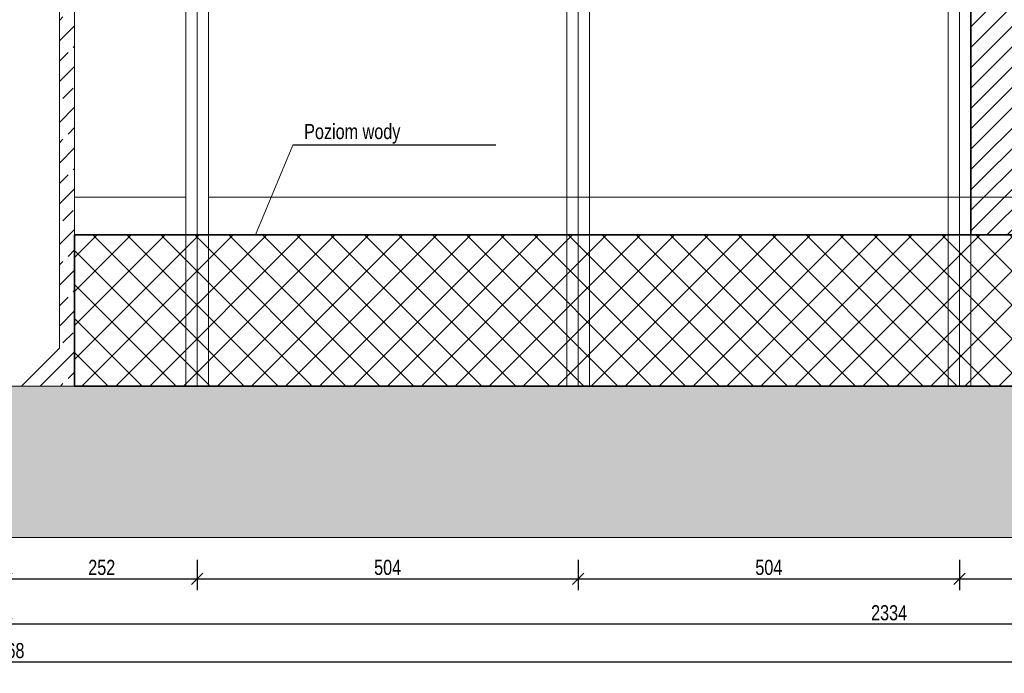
# Model space of a CAD drawing. Header units: centimetres. Extents: x 468120 to 512390, y 154906 to 171956.
# Tile 2 of 13: x 479691 to 480992, y 154906 to 155771. Entities that reach past the tile are written whole.
import ezdxf

# ---------------------------------------------------------------- set-up
doc = ezdxf.new("R2010")
doc.units = ezdxf.units.CM
doc.header["$LTSCALE"] = 100
doc.layers.add('9_Pomocnicze', color=9, linetype='Continuous', lineweight=9)
doc.styles.add('CDMSTYLE', font='CDMSIMPL', dxfattribs={"width": 0.8, "bigfont": 'CDMBIGPL'})
doc.dimstyles.new('CDM-CM100CM', dxfattribs={"dimscale": 10, "dimtxt": 2, "dimasz": 1.5, "dimexe": 1.5, "dimexo": 0, "dimgap": 0.5, "dimtad": 1, "dimdec": 0, "dimrnd": 0.1, "dimzin": 9, "dimtxsty": 'CDMSTYLE', "dimblk": 'OBLIQUE', "dimcen": 2.5, "dimdle": 1.5, "dimclrd": 9, "dimclre": 9, "dimadec": 1, "dimazin": 2, "dimtfac": 1, "dimtdec": 0, "dimtix": 1, "dimtmove": 1, "dimatfit": 3, "dimldrblk": 'DOT', "dimfxlon": 1, "dimtvp": 1, "dimtolj": 1, "dimtzin": 0, "dimlwd": 25, "dimlwe": 25, "dimarcsym": 0})

# ---------------------------------------------------------------- blocks, each defined once
blk = doc.blocks.new('_OBLIQUE')
at = {"color": 0, "linetype": 'ByBlock'}
blk.add_line((-0.5, -0.5), (0.5, 0.5), dxfattribs=at)
blk = doc.blocks.new('*D6298')
at = {"layer": '9_Pomocnicze', "color": 9, "lineweight": 25}
for p, q in [((479673.1, 155056.4), (479673.1, 155016.4)), ((479925.1, 155056.4), (479925.1, 155016.4)), ((479658.1, 155031.4), (479940.1, 155031.4))]:
    blk.add_line(p, q, dxfattribs=at)
at = {"layer": 'Defpoints', "color": 0}
for p in [(479925.1, 155286.2), (479673.1, 155086.2), (479925.1, 155031.4)]:
    blk.add_point(p, dxfattribs=at)
at = {"layer": '9_Pomocnicze', "color": 9, "linetype": 'ByBlock', "lineweight": 25, "xscale": 15, "yscale": 15, "zscale": 15, "rotation": 180}
blk.add_blockref('_OBLIQUE', (479673.1, 155031.4), dxfattribs=at)
at = {"layer": '9_Pomocnicze', "color": 9, "linetype": 'ByBlock', "lineweight": 25, "xscale": 15, "yscale": 15, "zscale": 15}
blk.add_blockref('_OBLIQUE', (479925.1, 155031.4), dxfattribs=at)
at = {"layer": '9_Pomocnicze', "color": 0, "insert": (479799.1, 155046.4), "char_height": 20, "attachment_point": 5, "style": 'CDMSTYLE'}
blk.add_mtext('\\A1;252', dxfattribs=at)
blk = doc.blocks.new('_DOT')
at = {"color": 0, "linetype": 'ByBlock'}
blk.add_line((-0.5, 0), (-1, 0), dxfattribs=at)
at = {"color": 0, "linetype": 'ByBlock', "const_width": 0.5}
blk.add_lwpolyline([(-0.25, 0, 1), (0.25, 0, 1)], format="xyb", close=True, dxfattribs=at)
blk = doc.blocks.new('*D6299')
at = {"layer": '9_Pomocnicze', "color": 9, "lineweight": 25}
for p, q in [((479925.1, 155056.4), (479925.1, 155016.4)), ((480429.1, 155056.4), (480429.1, 155016.4)), ((479910.1, 155031.4), (480444.1, 155031.4))]:
    blk.add_line(p, q, dxfattribs=at)
at = {"layer": 'Defpoints', "color": 0}
for p in [(479925.1, 155286.2), (480429.1, 155286.2), (480429.1, 155031.4)]:
    blk.add_point(p, dxfattribs=at)
at = {"layer": '9_Pomocnicze', "color": 9, "linetype": 'ByBlock', "lineweight": 25, "xscale": 15, "yscale": 15, "zscale": 15, "rotation": 180}
blk.add_blockref('_OBLIQUE', (479925.1, 155031.4), dxfattribs=at)
at = {"layer": '9_Pomocnicze', "color": 9, "linetype": 'ByBlock', "lineweight": 25, "xscale": 15, "yscale": 15, "zscale": 15}
blk.add_blockref('_OBLIQUE', (480429.1, 155031.4), dxfattribs=at)
at = {"layer": '9_Pomocnicze', "color": 0, "insert": (480177.1, 155046.4), "char_height": 20, "attachment_point": 5, "style": 'CDMSTYLE'}
blk.add_mtext('\\A1;504', dxfattribs=at)
blk = doc.blocks.new('*D6300')
at = {"layer": '9_Pomocnicze', "color": 9, "lineweight": 25}
for p, q in [((480429.1, 155056.4), (480429.1, 155016.4)), ((480933.1, 155056.4), (480933.1, 155016.4)), ((480414.1, 155031.4), (480948.1, 155031.4))]:
    blk.add_line(p, q, dxfattribs=at)
at = {"layer": 'Defpoints', "color": 0}
for p in [(480429.1, 155286.2), (480933.1, 155286.2), (480933.1, 155031.4)]:
    blk.add_point(p, dxfattribs=at)
at = {"layer": '9_Pomocnicze', "color": 9, "linetype": 'ByBlock', "lineweight": 25, "xscale": 15, "yscale": 15, "zscale": 15, "rotation": 180}
blk.add_blockref('_OBLIQUE', (480429.1, 155031.4), dxfattribs=at)
at = {"layer": '9_Pomocnicze', "color": 9, "linetype": 'ByBlock', "lineweight": 25, "xscale": 15, "yscale": 15, "zscale": 15}
blk.add_blockref('_OBLIQUE', (480933.1, 155031.4), dxfattribs=at)
at = {"layer": '9_Pomocnicze', "color": 0, "insert": (480681.1, 155046.4), "char_height": 20, "attachment_point": 5, "style": 'CDMSTYLE'}
blk.add_mtext('\\A1;504', dxfattribs=at)
blk = doc.blocks.new('*D6301')
at = {"layer": '9_Pomocnicze', "color": 9, "lineweight": 25}
for p, q in [((480933.1, 155056.4), (480933.1, 155016.4)), ((481437.1, 155056.4), (481437.1, 155016.4)), ((480918.1, 155031.4), (481452.1, 155031.4))]:
    blk.add_line(p, q, dxfattribs=at)
at = {"layer": 'Defpoints', "color": 0}
for p in [(480933.1, 155286.2), (481437.1, 155286.2), (481437.1, 155031.4)]:
    blk.add_point(p, dxfattribs=at)
at = {"layer": '9_Pomocnicze', "color": 9, "linetype": 'ByBlock', "lineweight": 25, "xscale": 15, "yscale": 15, "zscale": 15, "rotation": 180}
blk.add_blockref('_OBLIQUE', (480933.1, 155031.4), dxfattribs=at)
at = {"layer": '9_Pomocnicze', "color": 9, "linetype": 'ByBlock', "lineweight": 25, "xscale": 15, "yscale": 15, "zscale": 15}
blk.add_blockref('_OBLIQUE', (481437.1, 155031.4), dxfattribs=at)
at = {"layer": '9_Pomocnicze', "color": 0, "insert": (481185.1, 155046.4), "char_height": 20, "attachment_point": 5, "style": 'CDMSTYLE'}
blk.add_mtext('\\A1;504', dxfattribs=at)
blk = doc.blocks.new('*D6303')
at = {"layer": '9_Pomocnicze', "color": 9, "lineweight": 25}
for p, q in [((479673.1, 154996.4), (479673.1, 154956.4)), ((482007.1, 154996.4), (482007.1, 154956.4)), ((482022.1, 154971.4), (479658.1, 154971.4))]:
    blk.add_line(p, q, dxfattribs=at)
at = {"layer": 'Defpoints', "color": 0}
for p in [(482007.1, 155536.2), (479673.1, 155086.2), (479673.1, 154971.4)]:
    blk.add_point(p, dxfattribs=at)
at = {"layer": '9_Pomocnicze', "color": 9, "linetype": 'ByBlock', "lineweight": 25, "xscale": 15, "yscale": 15, "zscale": 15, "rotation": 180}
blk.add_blockref('_OBLIQUE', (479673.1, 154971.4), dxfattribs=at)
at = {"layer": '9_Pomocnicze', "color": 9, "linetype": 'ByBlock', "lineweight": 25, "xscale": 15, "yscale": 15, "zscale": 15}
blk.add_blockref('_OBLIQUE', (482007.1, 154971.4), dxfattribs=at)
at = {"layer": '9_Pomocnicze', "color": 0, "insert": (480840.1, 154986.4), "char_height": 20, "attachment_point": 5, "style": 'CDMSTYLE'}
blk.add_mtext('\\A1;2334', dxfattribs=at)
blk = doc.blocks.new('*D6312')
at = {"layer": '9_Pomocnicze', "color": 9, "lineweight": 25}
for p, q in [((482022.9, 155521.2), (482022.9, 155936.2)), ((481997.9, 155921.2), (482037.9, 155921.2)), ((481997.9, 155536.2), (482037.9, 155536.2))]:
    blk.add_line(p, q, dxfattribs=at)
at = {"layer": 'Defpoints', "color": 0}
for p in [(481663.1, 155921.2), (482022.9, 155921.2), (479763.1, 155536.2)]:
    blk.add_point(p, dxfattribs=at)
at = {"layer": '9_Pomocnicze', "color": 9, "linetype": 'ByBlock', "lineweight": 25, "xscale": 15, "yscale": 15, "zscale": 15}
for p, rotation in [((482022.9, 155921.2), 90), ((482022.9, 155536.2), 270)]:
    blk.add_blockref('_OBLIQUE', p, dxfattribs=dict(at, rotation=rotation))
at = {"layer": '9_Pomocnicze', "color": 0, "insert": (482007.9, 155728.7), "char_height": 20, "attachment_point": 5, "rotation": 90, "style": 'CDMSTYLE'}
blk.add_mtext('\\A1;385', dxfattribs=at)
blk = doc.blocks.new('*D6316')
at = {"layer": '9_Pomocnicze', "color": 9, "lineweight": 25}
for p, q in [((482082.9, 156461.2), (482082.9, 155521.2)), ((482057.9, 156446.2), (482097.9, 156446.2)), ((482057.9, 155536.2), (482097.9, 155536.2))]:
    blk.add_line(p, q, dxfattribs=at)
at = {"layer": 'Defpoints', "color": 0}
for p in [(479763.1, 156446.2), (479763.1, 155536.2), (482082.9, 155536.2)]:
    blk.add_point(p, dxfattribs=at)
at = {"layer": '9_Pomocnicze', "color": 9, "linetype": 'ByBlock', "lineweight": 25, "xscale": 15, "yscale": 15, "zscale": 15}
for p, rotation in [((482082.9, 156446.2), 90), ((482082.9, 155536.2), 270)]:
    blk.add_blockref('_OBLIQUE', p, dxfattribs=dict(at, rotation=rotation))
at = {"layer": '9_Pomocnicze', "color": 0, "insert": (482067.9, 155991.2), "char_height": 20, "attachment_point": 5, "rotation": 90, "style": 'CDMSTYLE'}
blk.add_mtext('\\A1;910', dxfattribs=at)
blk = doc.blocks.new('*D6409')
at = {"layer": '9_Pomocnicze', "color": 9, "lineweight": 25}
for p, q in [((477339.1, 154946.4), (477339.1, 154906.4)), ((482007.1, 154946.4), (482007.1, 154906.4)), ((477324.1, 154921.4), (482022.1, 154921.4))]:
    blk.add_line(p, q, dxfattribs=at)
at = {"layer": 'Defpoints', "color": 0}
for p in [(477339.1, 155536.2), (482007.1, 155536.2), (482007.1, 154921.4)]:
    blk.add_point(p, dxfattribs=at)
at = {"layer": '9_Pomocnicze', "color": 9, "linetype": 'ByBlock', "lineweight": 25, "xscale": 15, "yscale": 15, "zscale": 15, "rotation": 180}
blk.add_blockref('_OBLIQUE', (477339.1, 154921.4), dxfattribs=at)
at = {"layer": '9_Pomocnicze', "color": 9, "linetype": 'ByBlock', "lineweight": 25, "xscale": 15, "yscale": 15, "zscale": 15}
blk.add_blockref('_OBLIQUE', (482007.1, 154921.4), dxfattribs=at)
at = {"layer": '9_Pomocnicze', "color": 0, "insert": (479673.1, 154936.4), "char_height": 20, "attachment_point": 5, "style": 'CDMSTYLE'}
blk.add_mtext('\\A1;4668', dxfattribs=at)

msp = doc.modelspace()

# ---------------------------------------------------------------- hatches: boundary and pattern name
at = {"layer": '9_Pomocnicze', "transparency": 33554687}
h = msp.add_hatch(dxfattribs=at)
h.set_pattern_fill('ANSI33', color=9, scale=6)
h.set_pattern_definition([(45, (0, -10301.96), (-26.9407684, 26.9407684), []), (45, (26.94, -10301.96), (-26.9407684, 26.9407684), [19.05, -9.525])])
h.paths.add_polyline_path([(479743.11, 155336.22), (479693.11, 155286.22), (479763.11, 155286.22), (479763.11, 156446.22), (479743.11, 156446.22), (479743.11, 156250.07, -0.2349288), (479747.71, 156240.82, -0.2349288), (479743.11, 156231.57)])
h.paths.add_polyline_path([(479583.11, 155514.5), (479544.83, 155476.22), (477569.11, 155476.22), (477569.11, 155486.22), (477339.11, 155536.22), (477339.11, 155486.22), (477469.11, 155457.96), (479553.11, 155456.22), (479603.11, 155506.22), (479603.11, 156229.22), (479583.11, 156229.22)])
h.paths.add_polyline_path([(479603.11, 156252.42), (479603.11, 156446.22), (479583.11, 156446.22), (479583.11, 156252.42)])
h.paths.add_polyline_path([(477886.54, 155448.26), (477886.54, 155484.17), (477926.54, 155484.17), (477926.54, 155448.26)], flags=9)
at = {"layer": '9_Pomocnicze', "lineweight": 35, "transparency": 33554687}
h = msp.add_hatch(dxfattribs=at)
h.set_pattern_fill('ANSI31', color=10, scale=6)
h.set_pattern_definition([(45, (-15066.831, -4410.127), (-13.4703842, 13.4703842), [])])
h.paths.add_polyline_path([(480948.11, 156312.22), (480948.11, 156209.22), (480948.11, 155486.22), (481098.11, 155486.22), (481098.11, 156209.22), (481098.11, 156312.22)])
at = {"layer": '9_Pomocnicze', "transparency": 33554687}
h = msp.add_hatch(dxfattribs=at)
h.set_pattern_fill('ANSI33', color=9, scale=6)
h.set_pattern_definition([(45, (-11733.83, -14712.087), (-26.9407684, 26.9407684), []), (45, (-11706.89, -14712.087), (-26.9407684, 26.9407684), [19.05, -9.525])])
h.paths.add_polyline_path([(481777.11, 155486.22), (481777.11, 155286.22), (481452.11, 155286.22), (481437.11, 155286.22), (481422.11, 155286.22), (480948.11, 155286.22), (480933.11, 155286.22), (480918.11, 155286.22), (480444.11, 155286.22), (480429.11, 155286.22), (480414.11, 155286.22), (479940.11, 155286.22), (479925.11, 155286.22), (479910.11, 155286.22), (479763.11, 155286.22), (479693.11, 155286.22), (479673.11, 155286.22), (479673.11, 155086.22), (481877.11, 155086.22), (481877.11, 155457.96), (482007.11, 155486.22), (482007.11, 155536.22), (481902.4, 155513.45), (481886.24, 155509.94), (481869.53, 155506.31)])
h.paths.add_polyline_path([(479673.11, 155286.22), (477469.11, 155286.22), (477469.11, 155086.22), (479673.11, 155086.22)])
at = {"layer": '9_Pomocnicze', "lineweight": 35, "transparency": 33554687}
h = msp.add_hatch(dxfattribs=at)
h.set_pattern_fill('ANSI37', color=170, scale=10)
h.set_pattern_definition([(45, (-15066.83, -4410.127), (-22.4506403, 22.4506403), []), (135, (-15066.83, -4410.127), (-22.4506403, -22.4506403), [])])
h.paths.add_polyline_path([(479763.11, 155486.22), (479763.11, 155286.22), (481777.11, 155286.22), (481777.11, 155486.22)])

# ---------------------------------------------------------------- linework, layer by layer
at = {"layer": '9_Pomocnicze'}
for p, q in [((479910.11, 156209.22), (479910.11, 155286.22)), ((479925.11, 155286.22), (479925.11, 156209.22)), ((479940.11, 156209.22), (479940.11, 155286.22)), ((480414.11, 156209.22), (480414.11, 155286.22)), ((480429.11, 155286.22), (480429.11, 156209.22)), ((480444.11, 156209.22), (480444.11, 155286.22)), ((480918.11, 156209.22), (480918.11, 155286.22)), ((480933.11, 155286.22), (480933.11, 156209.22)), ((480948.11, 156209.22), (480948.11, 155286.22)), ((480051.9, 155604.95), (480002.56, 155486.22)), ((479910.11, 155536.22), (479763.11, 155536.22)), ((481860.61, 155536.22), (479940.11, 155536.22)), ((479763.11, 155486.22), (479910.11, 155486.22)), ((479940.11, 155486.22), (481777.11, 155486.22)), ((479693.11, 155286.22), (479743.11, 155336.22))]:
    msp.add_line(p, q, dxfattribs=at)
msp.add_lwpolyline([(479763.11, 155286.22), (479763.11, 156446.22), (479743.11, 156446.22), (479743.11, 155336.22)], dxfattribs=at)
at = {"layer": '9_Pomocnicze', "color": 10, "lineweight": 35}
msp.add_lwpolyline([(481098.11, 156312.22), (481098.11, 155486.22), (480948.11, 155486.22), (480948.11, 156312.22)], close=True, dxfattribs=at)
at = {"layer": '9_Pomocnicze', "lineweight": 25}
msp.add_lwpolyline([(480320.35, 155604.95), (480051.9, 155604.95)], dxfattribs=at)
at = {"layer": '9_Pomocnicze'}
msp.add_lwpolyline([(477469.11, 155286.22), (481777.11, 155286.22), (481777.11, 155486.22), (482007.11, 155536.22), (482007.11, 155486.22), (481877.11, 155457.96), (481877.11, 155086.22), (477469.11, 155086.22), (477469.11, 155286.22)], close=True, dxfattribs=at)
at = {"layer": '9_Pomocnicze', "color": 170, "lineweight": 35}
msp.add_lwpolyline([(479763.11, 155486.22), (481777.11, 155486.22), (481777.11, 155286.22), (479763.11, 155286.22)], close=True, dxfattribs=at)

# ---------------------------------------------------------------- texts
at = {"layer": '9_Pomocnicze', "lineweight": 25, "insert": (480066.71, 155632.95), "char_height": 20, "attachment_point": 1, "style": 'CDMSTYLE'}
msp.add_mtext_dynamic_manual_height_columns('\\A1;Poziom wody', width=454.4025, gutter_width=525, heights=[0], dxfattribs=at)

# ---------------------------------------------------------------- dimensions: what is measured, and where the dimension line sits
at = {"layer": '9_Pomocnicze'}
for base, p1, p2, picture, middle in [((482082.86, 155536.22), (479763.11, 156446.22), (479763.11, 155536.22), '*D6316', (482067.86, 155991.22)), ((482022.86, 155921.22), (479763.11, 155536.22), (481663.11, 155921.22), '*D6312', (482007.86, 155728.72))]:
    dim = msp.add_linear_dim(base=base, p1=p1, p2=p2, angle=90, dimstyle='CDM-CM100CM', dxfattribs=at)
    dim.commit()
    dim.dimension.update_dxf_attribs({"geometry": picture, "text_midpoint": middle})
for base, p1, p2, picture, middle in [((482007.11, 154921.43), (477339.11, 155536.22), (482007.11, 155536.22), '*D6409', (479673.11, 154936.43)), ((479673.11, 154971.43), (482007.11, 155536.22), (479673.11, 155086.22), '*D6303', (480840.11, 154986.43)), ((479925.11, 155031.43), (479673.11, 155086.22), (479925.11, 155286.22), '*D6298', (479799.11, 155046.43)), ((480429.11, 155031.43), (479925.11, 155286.22), (480429.11, 155286.22), '*D6299', (480177.11, 155046.43)), ((480933.11, 155031.43), (480429.11, 155286.22), (480933.11, 155286.22), '*D6300', (480681.11, 155046.43)), ((481437.11, 155031.43), (480933.11, 155286.22), (481437.11, 155286.22), '*D6301', (481185.11, 155046.43))]:
    dim = msp.add_linear_dim(base=base, p1=p1, p2=p2, dimstyle='CDM-CM100CM', dxfattribs=at)
    dim.commit()
    dim.dimension.update_dxf_attribs({"geometry": picture, "text_midpoint": middle})

doc.saveas('drawing.dxf')
